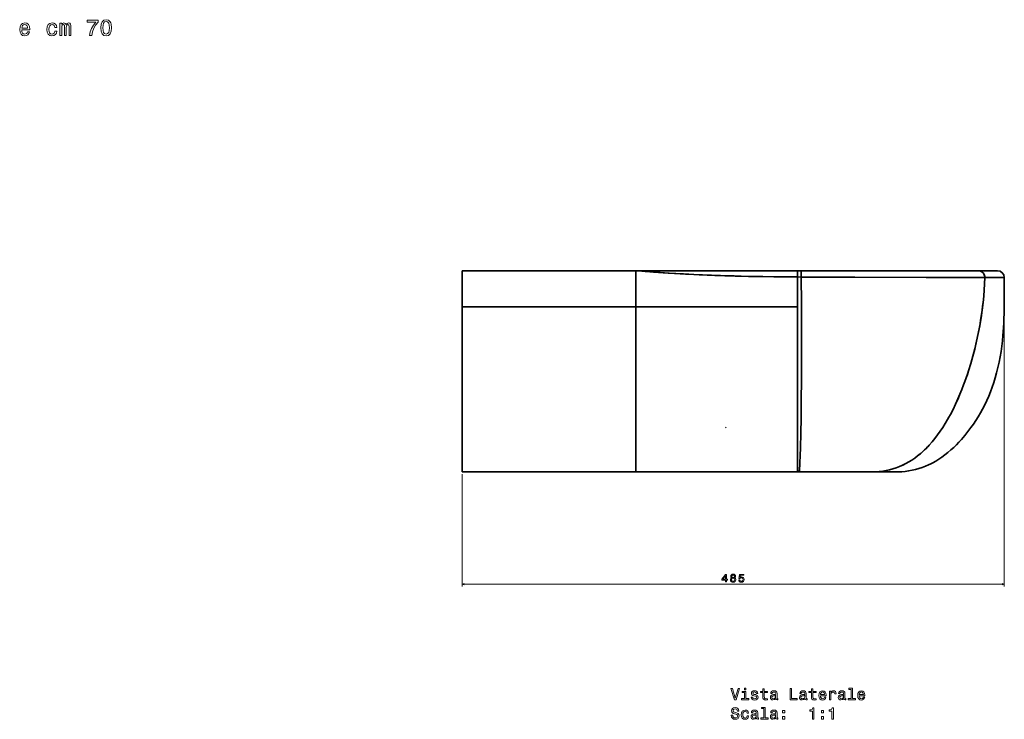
# Model space of a CAD drawing. Extents: x 193 to 1943, y -4 to 1607.
# Tile 6 of 6: x 1062 to 1943, y 981 to 1607. Entities that reach past the tile are written whole.
import ezdxf

# ---------------------------------------------------------------- set-up
doc = ezdxf.new("R2010")
doc.units = 0

msp = doc.modelspace()

# ---------------------------------------------------------------- linework, layer by layer
at = {"color": 7, "lineweight": 35}
for p, q in [((1457.55, 1382.41), (1457.55, 1350.06)), ((1457.55, 1382.41), (1613.12, 1382.41)), ((1457.55, 1382.41), (1613.12, 1382.41)), ((1457.55, 1350.06), (1457.55, 1382.41)), ((1613.12, 1381.01), (1613.12, 1350.06)), ((1613.12, 1350.06), (1613.12, 1381.01)), ((1619.44, 1382.41), (1647.9, 1382.41)), ((1757.55, 1382.41), (1635.17, 1382.41)), ((1657.65, 1382.41), (1757.55, 1382.41)), ((1683.69, 1382.41), (1661.58, 1382.41)), ((1661.58, 1382.41), (1683.69, 1382.41)), ((1683.69, 1382.41), (1757.55, 1382.41)), ((1757.55, 1350.06), (1757.55, 1376.83)), ((1757.55, 1376.83), (1757.55, 1350.06)), ((1820.4, 1382.41), (1760.71, 1382.41)), ((1760.71, 1382.41), (1919.3, 1382.41)), ((1919.31, 1382.41), (1820.4, 1382.41)), ((1457.55, 1350.06), (1457.55, 1245.88)), ((1457.55, 1350.06), (1613.12, 1350.06)), ((1457.55, 1350.06), (1613.12, 1350.06)), ((1457.55, 1245.87), (1457.55, 1350.06)), ((1613.12, 1202.42), (1613.12, 1350.06)), ((1613.12, 1350.06), (1757.55, 1350.06)), ((1613.12, 1350.06), (1613.12, 1202.42)), ((1757.55, 1350.06), (1613.12, 1350.06)), ((1757.55, 1202.41), (1757.55, 1350.06)), ((1757.55, 1350.06), (1757.55, 1202.41)), ((1457.55, 1245.88), (1457.55, 1202.41)), ((1457.55, 1202.4), (1457.55, 1245.87)), ((1602.27, 1202.41), (1457.55, 1202.41)), ((1602.27, 1202.41), (1457.55, 1202.41)), ((1602.27, 1202.41), (1465.49, 1202.41)), ((1613.13, 1202.41), (1465.95, 1202.41)), ((1465.95, 1202.41), (1613.13, 1202.41)), ((1465.95, 1202.41), (1613.13, 1202.41)), ((1757.55, 1202.41), (1613.12, 1202.42)), ((1613.12, 1202.42), (1757.55, 1202.41)), ((1757.55, 1202.41), (1613.13, 1202.41)), ((1757.55, 1202.41), (1613.13, 1202.41)), ((1757.55, 1202.41), (1613.13, 1202.41)), ((1692.76, 1202.41), (1623.03, 1202.41)), ((1692.76, 1202.41), (1623.03, 1202.41)), ((1692.76, 1202.41), (1623.03, 1202.41)), ((1822.16, 1202.41), (1711.84, 1202.41)), ((1822.16, 1202.41), (1711.84, 1202.41)), ((1822.16, 1202.41), (1711.84, 1202.41)), ((1804.36, 1202.41), (1758.88, 1202.41)), ((1804.36, 1202.41), (1758.88, 1202.41)), ((1824.33, 1202.41), (1758.88, 1202.41)), ((1758.88, 1202.41), (1824.33, 1202.41)), ((1824.33, 1202.41), (1758.88, 1202.41))]:
    msp.add_line(p, q, dxfattribs=at)
at = {"color": 7, "lineweight": 35, "ltscale": 0.035184}
for p, q in [((1613.12, 1382.41), (1613.12, 1381.01)), ((1613.12, 1381.01), (1613.12, 1382.41))]:
    msp.add_line(p, q, dxfattribs=at)
at = {"color": 7, "lineweight": 35, "ltscale": 0.157797}
for p, q in [((1613.12, 1382.41), (1619.44, 1382.41)), ((1619.44, 1382.41), (1613.12, 1382.41))]:
    msp.add_line(p, q, dxfattribs=at)
at = {"color": 7, "lineweight": 35, "ltscale": 0.060318}
msp.add_line((1613.12, 1382.41), (1615.53, 1382.21), dxfattribs=at)
msp.add_line((1613.12, 1382.41), (1615.53, 1382.21), dxfattribs=at)
at = {"color": 7, "lineweight": 35, "ltscale": 0.016449}
msp.add_line((1618.92, 1382.41), (1619.58, 1382.41), dxfattribs=at)
at = {"color": 7, "lineweight": 35, "ltscale": 0.377359}
msp.add_line((1634.53, 1382.41), (1619.44, 1382.41), dxfattribs=at)
at = {"color": 7, "lineweight": 35, "ltscale": 0.18768}
msp.add_line((1619.58, 1382.41), (1627.08, 1382.41), dxfattribs=at)
at = {"color": 7, "lineweight": 35, "ltscale": 0.243762}
msp.add_line((1623.11, 1382.41), (1632.87, 1382.41), dxfattribs=at)
at = {"color": 7, "lineweight": 35, "ltscale": 0.24368}
msp.add_line((1632.87, 1382.41), (1623.12, 1382.41), dxfattribs=at)
at = {"color": 7, "lineweight": 35, "ltscale": 0.001141}
msp.add_line((1627.08, 1382.41), (1627.13, 1382.41), dxfattribs=at)
at = {"color": 7, "lineweight": 35, "ltscale": 0.185062}
msp.add_line((1627.13, 1382.41), (1634.53, 1382.41), dxfattribs=at)
at = {"color": 7, "lineweight": 35, "ltscale": 0.015845}
msp.add_line((1634.53, 1382.41), (1635.17, 1382.41), dxfattribs=at)
at = {"color": 7, "lineweight": 35, "ltscale": 0.359991}
msp.add_line((1649.2, 1382.41), (1634.8, 1382.41), dxfattribs=at)
at = {"color": 7, "lineweight": 35, "ltscale": 0.359845}
msp.add_line((1634.81, 1382.41), (1649.2, 1382.41), dxfattribs=at)
at = {"color": 7, "lineweight": 35, "ltscale": 0.186719}
msp.add_line((1635.17, 1382.41), (1642.63, 1382.41), dxfattribs=at)
at = {"color": 7, "lineweight": 35, "ltscale": 0.011197}
msp.add_line((1642.63, 1382.41), (1643.08, 1382.41), dxfattribs=at)
at = {"color": 7, "lineweight": 35, "ltscale": 0.195578}
msp.add_line((1643.08, 1382.41), (1650.9, 1382.41), dxfattribs=at)
at = {"color": 7, "lineweight": 35, "ltscale": 0.002728}
msp.add_line((1650.9, 1382.41), (1651.01, 1382.41), dxfattribs=at)
at = {"color": 7, "lineweight": 35, "ltscale": 0.191766}
msp.add_line((1651.01, 1382.41), (1658.68, 1382.41), dxfattribs=at)
at = {"color": 7, "lineweight": 35, "ltscale": 0.012457}
msp.add_line((1658.68, 1382.41), (1659.18, 1382.41), dxfattribs=at)
at = {"color": 7, "lineweight": 35, "ltscale": 0.189615}
msp.add_line((1659.18, 1382.41), (1666.77, 1382.41), dxfattribs=at)
at = {"color": 7, "lineweight": 35, "ltscale": 0.020923}
msp.add_line((1666.77, 1382.41), (1667.6, 1382.41), dxfattribs=at)
at = {"color": 7, "lineweight": 35, "ltscale": 0.19075}
msp.add_line((1667.6, 1382.41), (1675.23, 1382.41), dxfattribs=at)
at = {"color": 7, "lineweight": 35, "ltscale": 0.02276}
msp.add_line((1675.23, 1382.41), (1676.14, 1382.41), dxfattribs=at)
at = {"color": 7, "lineweight": 35, "ltscale": 0.19614}
msp.add_line((1676.14, 1382.41), (1683.99, 1382.41), dxfattribs=at)
at = {"color": 7, "lineweight": 35, "ltscale": 0.019189}
msp.add_line((1683.99, 1382.41), (1684.76, 1382.41), dxfattribs=at)
at = {"color": 7, "lineweight": 35, "ltscale": 0.20502}
msp.add_line((1684.76, 1382.41), (1692.96, 1382.41), dxfattribs=at)
at = {"color": 7, "lineweight": 35, "ltscale": 0.010443}
msp.add_line((1692.96, 1382.41), (1693.38, 1382.41), dxfattribs=at)
at = {"color": 7, "lineweight": 35, "ltscale": 0.206458}
msp.add_line((1693.38, 1382.41), (1701.63, 1382.41), dxfattribs=at)
at = {"color": 7, "lineweight": 35, "ltscale": 0.009482}
msp.add_line((1701.63, 1382.41), (1702.01, 1382.41), dxfattribs=at)
at = {"color": 7, "lineweight": 35, "ltscale": 0.220505}
msp.add_line((1702.01, 1382.41), (1710.83, 1382.41), dxfattribs=at)
at = {"color": 7, "lineweight": 35, "ltscale": 0.002783}
msp.add_line((1710.83, 1382.41), (1710.95, 1382.41), dxfattribs=at)
at = {"color": 7, "lineweight": 35, "ltscale": 0.221661}
msp.add_line((1710.95, 1382.41), (1719.81, 1382.41), dxfattribs=at)
at = {"color": 7, "lineweight": 35, "ltscale": 0.005408}
msp.add_line((1719.81, 1382.41), (1720.03, 1382.41), dxfattribs=at)
at = {"color": 7, "lineweight": 35, "ltscale": 0.223199}
msp.add_line((1720.03, 1382.41), (1728.96, 1382.41), dxfattribs=at)
at = {"color": 7, "lineweight": 35, "ltscale": 0.011118}
msp.add_line((1728.96, 1382.41), (1729.4, 1382.41), dxfattribs=at)
at = {"color": 7, "lineweight": 35, "ltscale": 0.225919}
msp.add_line((1729.4, 1382.41), (1738.44, 1382.41), dxfattribs=at)
at = {"color": 7, "lineweight": 35, "ltscale": 0.002563}
msp.add_line((1738.44, 1382.41), (1738.54, 1382.41), dxfattribs=at)
at = {"color": 7, "lineweight": 35, "ltscale": 0.232855}
msp.add_line((1738.54, 1382.41), (1747.85, 1382.41), dxfattribs=at)
at = {"color": 7, "lineweight": 35, "ltscale": 0.003693}
msp.add_line((1747.85, 1382.41), (1748, 1382.41), dxfattribs=at)
at = {"color": 7, "lineweight": 35, "ltscale": 0.238705}
msp.add_line((1748, 1382.41), (1757.55, 1382.41), dxfattribs=at)
at = {"color": 7, "lineweight": 35, "ltscale": 0.079022}
msp.add_line((1757.55, 1382.41), (1760.71, 1382.41), dxfattribs=at)
msp.add_line((1757.55, 1382.41), (1760.71, 1382.41), dxfattribs=at)
at = {"color": 7, "lineweight": 35, "ltscale": 0.139682}
for p, q in [((1757.55, 1382.41), (1757.55, 1376.83)), ((1757.55, 1376.83), (1757.55, 1382.41))]:
    msp.add_line(p, q, dxfattribs=at)
at = {"color": 7, "lineweight": 35, "ltscale": 0.082554}
for p, q in [((1760.85, 1376.81), (1757.55, 1376.83)), ((1757.55, 1376.83), (1760.85, 1376.81))]:
    msp.add_line(p, q, dxfattribs=at)
at = {"color": 7, "lineweight": 35, "ltscale": 0.430844}
msp.add_line((1919.31, 1382.41), (1936.54, 1382.41), dxfattribs=at)
at = {"color": 7, "lineweight": 35, "ltscale": 0.07435}
msp.add_line((1919.31, 1382.41), (1922.28, 1382.41), dxfattribs=at)
at = {"color": 7, "lineweight": 35, "ltscale": 0.430496}
msp.add_line((1936.54, 1382.41), (1919.32, 1382.41), dxfattribs=at)
at = {"color": 7, "lineweight": 13}
for p, q in [((1942.55, 1355.61), (1942.55, 1099.88)), ((1457.55, 1200.4), (1457.55, 1099.88)), ((1457.55, 1101.88), (1942.55, 1101.88))]:
    msp.add_line(p, q, dxfattribs=at)
at = {"color": 7, "lineweight": 35, "ltscale": 0.209924}
msp.add_line((1457.55, 1202.41), (1465.95, 1202.41), dxfattribs=at)
msp.add_line((1457.55, 1202.41), (1465.95, 1202.41), dxfattribs=at)
at = {"color": 7, "lineweight": 35, "ltscale": 0.207724}
msp.add_line((1465.86, 1202.41), (1457.55, 1202.41), dxfattribs=at)
msp.add_line((1465.86, 1202.41), (1457.55, 1202.41), dxfattribs=at)
at = {"color": 7, "lineweight": 35, "ltscale": 0.264941}
for p, q in [((1612.87, 1202.41), (1602.27, 1202.41)), ((1602.27, 1202.41), (1612.87, 1202.41)), ((1602.27, 1202.41), (1612.87, 1202.41))]:
    msp.add_line(p, q, dxfattribs=at)
at = {"color": 7, "lineweight": 35, "ltscale": 0.000738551}
msp.add_line((1612.84, 1202.41), (1612.87, 1202.41), dxfattribs=at)
at = {"color": 7, "lineweight": 35, "ltscale": 0.000741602}
msp.add_line((1612.84, 1202.41), (1612.87, 1202.41), dxfattribs=at)
at = {"color": 7, "lineweight": 35, "ltscale": 0.071143}
for p, q in [((1615.72, 1202.41), (1612.87, 1202.41)), ((1612.87, 1202.41), (1615.72, 1202.41)), ((1612.87, 1202.41), (1615.72, 1202.41))]:
    msp.add_line(p, q, dxfattribs=at)
at = {"color": 7, "lineweight": 35, "ltscale": 0.000303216}
msp.add_line((1613.12, 1202.42), (1613.13, 1202.41), dxfattribs=at)
msp.add_line((1613.12, 1202.42), (1613.13, 1202.41), dxfattribs=at)
at = {"color": 7, "lineweight": 35, "ltscale": 0.000335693}
msp.add_line((1615.7, 1202.41), (1615.72, 1202.41), dxfattribs=at)
at = {"color": 7, "lineweight": 35, "ltscale": 0.000338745}
msp.add_line((1615.7, 1202.41), (1615.72, 1202.41), dxfattribs=at)
at = {"color": 7, "lineweight": 35, "ltscale": 0.107861}
for p, q in [((1620.03, 1202.41), (1615.72, 1202.41)), ((1615.72, 1202.41), (1620.03, 1202.41)), ((1615.72, 1202.41), (1620.03, 1202.41))]:
    msp.add_line(p, q, dxfattribs=at)
at = {"color": 7, "lineweight": 35, "ltscale": 0.074945}
for p, q in [((1623.03, 1202.41), (1620.03, 1202.41)), ((1620.03, 1202.41), (1623.03, 1202.41)), ((1620.03, 1202.41), (1623.03, 1202.41))]:
    msp.add_line(p, q, dxfattribs=at)
at = {"color": 7, "lineweight": 35, "ltscale": 0.000134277}
msp.add_line((1620.03, 1202.41), (1620.03, 1202.41), dxfattribs=at)
at = {"color": 7, "lineweight": 35, "ltscale": 0.000524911}
msp.add_line((1620.16, 1202.41), (1620.13, 1202.41), dxfattribs=at)
at = {"color": 7, "lineweight": 35, "ltscale": 0.185355}
for p, q in [((1627.55, 1202.41), (1620.14, 1202.41)), ((1627.55, 1202.41), (1620.14, 1202.41)), ((1627.55, 1202.41), (1634.96, 1202.41)), ((1627.55, 1202.41), (1634.96, 1202.41)), ((1687.55, 1202.41), (1680.14, 1202.41)), ((1687.55, 1202.41), (1694.96, 1202.41))]:
    msp.add_line(p, q, dxfattribs=at)
at = {"color": 7, "lineweight": 35, "ltscale": 0.216446}
for q in [(1678.89, 1202.41), (1696.21, 1202.41)]:
    msp.add_line((1687.55, 1202.41), q, dxfattribs=at)
at = {"color": 7, "lineweight": 35, "ltscale": 0.0785}
msp.add_line((1695.9, 1202.41), (1692.76, 1202.41), dxfattribs=at)
msp.add_line((1695.9, 1202.41), (1692.76, 1202.41), dxfattribs=at)
msp.add_line((1695.9, 1202.41), (1692.76, 1202.41), dxfattribs=at)
at = {"color": 7, "lineweight": 35, "ltscale": 0.090042}
msp.add_line((1695.9, 1202.41), (1699.5, 1202.41), dxfattribs=at)
msp.add_line((1695.9, 1202.41), (1699.5, 1202.41), dxfattribs=at)
at = {"color": 7, "lineweight": 35, "ltscale": 0.008701}
msp.add_line((1698.53, 1202.41), (1698.19, 1202.41), dxfattribs=at)
at = {"color": 7, "lineweight": 35, "ltscale": 0.006146}
msp.add_line((1699.5, 1202.41), (1699.25, 1202.41), dxfattribs=at)
at = {"color": 7, "lineweight": 35, "ltscale": 0.067383}
msp.add_line((1702.2, 1202.41), (1699.5, 1202.41), dxfattribs=at)
msp.add_line((1702.2, 1202.41), (1699.5, 1202.41), dxfattribs=at)
msp.add_line((1702.2, 1202.41), (1699.5, 1202.41), dxfattribs=at)
at = {"color": 7, "lineweight": 35, "ltscale": 0.001016}
msp.add_line((1699.54, 1202.41), (1699.5, 1202.41), dxfattribs=at)
msp.add_line((1699.54, 1202.41), (1699.5, 1202.41), dxfattribs=at)
at = {"color": 7, "lineweight": 35, "ltscale": 0.241141}
for p, q in [((1711.84, 1202.41), (1702.2, 1202.41)), ((1702.2, 1202.41), (1711.84, 1202.41)), ((1702.2, 1202.41), (1711.84, 1202.41))]:
    msp.add_line(p, q, dxfattribs=at)
at = {"color": 7, "lineweight": 35, "ltscale": 0.033234}
for p, q in [((1758.88, 1202.41), (1757.55, 1202.41)), ((1758.88, 1202.41), (1757.55, 1202.41)), ((1758.88, 1202.41), (1757.55, 1202.41)), ((1757.55, 1202.41), (1758.88, 1202.41)), ((1758.88, 1202.41), (1757.55, 1202.41))]:
    msp.add_line(p, q, dxfattribs=at)
at = {"color": 7, "lineweight": 35, "ltscale": 7.84605e-05}
msp.add_line((1757.55, 1202.41), (1757.55, 1202.41), dxfattribs=at)
msp.add_line((1757.55, 1202.41), (1757.55, 1202.41), dxfattribs=at)
at = {"color": 7, "lineweight": 35, "ltscale": 7.92282e-05}
msp.add_line((1758.88, 1202.41), (1758.88, 1202.41), dxfattribs=at)
msp.add_line((1758.88, 1202.41), (1758.88, 1202.41), dxfattribs=at)
at = {"color": 7, "lineweight": 35, "ltscale": 0.062567}
msp.add_line((1808.65, 1202.41), (1806.15, 1202.41), dxfattribs=at)
at = {"color": 7, "lineweight": 35, "ltscale": 0.062534}
msp.add_line((1808.65, 1202.41), (1806.15, 1202.41), dxfattribs=at)
at = {"color": 7, "lineweight": 35, "ltscale": 0.056931}
msp.add_line((1812.5, 1202.41), (1810.22, 1202.41), dxfattribs=at)
at = {"color": 7, "lineweight": 35, "ltscale": 0.056888}
msp.add_line((1812.5, 1202.41), (1810.22, 1202.41), dxfattribs=at)
at = {"color": 7, "lineweight": 35, "ltscale": 0.051917}
msp.add_line((1815.94, 1202.41), (1813.86, 1202.41), dxfattribs=at)
at = {"color": 7, "lineweight": 35, "ltscale": 0.051868}
msp.add_line((1815.94, 1202.41), (1813.86, 1202.41), dxfattribs=at)
at = {"color": 7, "lineweight": 35, "ltscale": 0.259387}
msp.add_line((1824.33, 1202.41), (1813.95, 1202.41), dxfattribs=at)
at = {"color": 7, "lineweight": 35, "ltscale": 0.257199}
msp.add_line((1824.33, 1202.41), (1814.04, 1202.41), dxfattribs=at)
at = {"color": 7, "lineweight": 35, "ltscale": 0.045889}
msp.add_line((1818.88, 1202.41), (1817.04, 1202.41), dxfattribs=at)
at = {"color": 7, "lineweight": 35, "ltscale": 0.045868}
msp.add_line((1818.88, 1202.41), (1817.04, 1202.41), dxfattribs=at)
at = {"color": 7, "lineweight": 35, "ltscale": 0.037875}
msp.add_line((1821.23, 1202.41), (1819.72, 1202.41), dxfattribs=at)
at = {"color": 7, "lineweight": 35, "ltscale": 0.037854}
msp.add_line((1821.23, 1202.41), (1819.72, 1202.41), dxfattribs=at)
at = {"color": 7, "lineweight": 35, "ltscale": 0.309805}
msp.add_line((1834.55, 1202.41), (1822.16, 1202.41), dxfattribs=at)
at = {"color": 7, "lineweight": 35, "ltscale": 0.035474}
msp.add_line((1824.33, 1202.41), (1822.91, 1202.41), dxfattribs=at)
at = {"color": 7, "lineweight": 35, "ltscale": 0.023959}
msp.add_line((1824.33, 1202.41), (1823.37, 1202.41), dxfattribs=at)
at = {"color": 7, "lineweight": 35, "ltscale": 0.255612}
for p, q in [((1834.55, 1202.41), (1824.33, 1202.41)), ((1824.33, 1202.41), (1834.55, 1202.41)), ((1824.33, 1202.41), (1834.55, 1202.41))]:
    msp.add_line(p, q, dxfattribs=at)
at = {"color": 7, "lineweight": 35, "ltscale": 0.004965}
msp.add_line((1824.33, 1202.41), (1824.52, 1202.41), dxfattribs=at)
msp.add_line((1824.33, 1202.41), (1824.52, 1202.41), dxfattribs=at)
at = {"color": 7, "lineweight": 35, "ltscale": 0.236746}
msp.add_line((1834.55, 1202.41), (1825.08, 1202.41), dxfattribs=at)
msp.add_line((1834.55, 1202.41), (1825.08, 1202.41), dxfattribs=at)
at = {"color": 7, "lineweight": 13}
for points in [[(1063.81, 1597.89), (1070.91, 1597.89), (1070.93, 1598.72), (1070.61, 1601.04), (1069.72, 1602.77), (1068.31, 1603.82), (1066.43, 1604.2), (1064.6, 1603.8), (1063.19, 1602.67), (1062.28, 1600.83), (1061.96, 1598.41), (1062.26, 1595.93), (1063.17, 1594.12), (1064.56, 1592.99), (1066.37, 1592.6), (1067.95, 1592.87), (1069.24, 1593.55), (1070.19, 1594.64), (1070.73, 1596.09), (1068.98, 1596.09), (1068.61, 1595.29), (1068.09, 1594.68), (1066.6, 1594.2), (1065.45, 1594.42), (1064.58, 1595.13), (1064.01, 1596.28), (1063.81, 1597.83)], [(1093.45, 1600.23), (1095.2, 1600.23), (1094.84, 1601.84), (1093.97, 1603.11), (1092.62, 1603.9), (1090.86, 1604.2), (1088.93, 1603.8), (1087.45, 1602.67), (1086.53, 1600.83), (1086.2, 1598.37), (1086.51, 1595.93), (1087.41, 1594.12), (1088.85, 1592.99), (1090.8, 1592.6), (1092.54, 1592.91), (1093.89, 1593.75), (1094.82, 1595.09), (1095.22, 1596.86), (1093.53, 1596.86), (1093.22, 1595.73), (1092.66, 1594.88), (1091.85, 1594.36), (1090.86, 1594.2), (1089.63, 1594.46), (1088.75, 1595.27), (1088.2, 1596.58), (1088.02, 1598.43), (1088.2, 1600.25), (1088.77, 1601.56), (1089.67, 1602.37), (1090.86, 1602.65), (1091.91, 1602.47), (1092.7, 1602), (1093.22, 1601.24)], [(1097.98, 1592.99), (1099.62, 1592.99), (1099.62, 1600.23), (1099.72, 1601.32), (1100.02, 1602.11), (1100.49, 1602.57), (1101.09, 1602.75), (1101.58, 1602.59), (1101.9, 1602.19), (1102.06, 1601.5), (1102.12, 1600.59), (1102.12, 1592.99), (1103.65, 1592.99), (1103.65, 1600.23), (1103.75, 1601.3), (1104.06, 1602.09), (1104.54, 1602.57), (1105.15, 1602.75), (1105.63, 1602.59), (1105.95, 1602.19), (1106.15, 1600.59), (1106.15, 1592.99), (1107.79, 1592.99), (1107.79, 1600.47), (1107.69, 1602.02), (1107.37, 1603.21), (1106.72, 1603.94), (1105.67, 1604.2), (1104.44, 1603.8), (1103.49, 1602.63), (1102.75, 1603.78), (1101.49, 1604.2), (1100.35, 1603.8), (1099.56, 1602.67), (1099.56, 1603.82), (1097.98, 1603.82)], [(1124.35, 1592.99), (1126.39, 1592.99), (1127.05, 1596.32), (1128.22, 1599.42), (1129.88, 1602.31), (1132.04, 1605.01), (1132.04, 1606.68), (1122.43, 1606.68), (1122.43, 1604.85), (1130.1, 1604.85), (1127.88, 1602.13), (1126.21, 1599.28), (1125.04, 1596.26)], [(1134.44, 1599.83), (1134.74, 1596.66), (1135.69, 1594.4), (1137.2, 1593.03), (1139.3, 1592.58), (1141.38, 1593.03), (1142.89, 1594.4), (1143.82, 1596.66), (1144.14, 1599.83), (1143.82, 1602.97), (1143.43, 1604.22), (1142.89, 1605.25), (1141.38, 1606.62), (1139.3, 1607.09), (1137.2, 1606.62), (1135.69, 1605.23), (1134.74, 1602.97)], [(1136.37, 1599.83), (1136.54, 1602.27), (1137.04, 1604.02), (1137.95, 1605.05), (1139.3, 1605.41), (1140.63, 1605.05), (1141.54, 1604.02), (1142.04, 1602.27), (1142.2, 1599.83), (1142.04, 1597.36), (1141.54, 1595.61), (1140.63, 1594.58), (1139.3, 1594.24), (1137.95, 1594.58), (1137.04, 1595.61), (1136.54, 1597.36)], [(1063.81, 1599.38), (1064.03, 1600.77), (1064.58, 1601.8), (1065.41, 1602.43), (1066.49, 1602.65), (1067.56, 1602.43), (1068.39, 1601.8), (1068.9, 1600.77), (1069.08, 1599.38)], [(1693.13, 1103.88), (1694.04, 1103.88), (1694.04, 1105.62), (1695.04, 1105.62), (1695.04, 1106.42), (1694.04, 1106.42), (1694.04, 1110.73), (1693.12, 1110.73), (1690.06, 1106.51), (1690.06, 1105.62), (1693.13, 1105.62)], [(1690.9, 1106.42), (1693.13, 1109.56), (1693.13, 1106.42)], [(1698.8, 1107.66), (1698.29, 1107.37), (1697.93, 1106.98), (1697.71, 1106.49), (1697.64, 1105.89), (1697.8, 1104.99), (1698.27, 1104.3), (1699.02, 1103.85), (1700.05, 1103.68), (1701.07, 1103.85), (1701.83, 1104.3), (1702.29, 1104.99), (1702.46, 1105.89), (1702.38, 1106.49), (1702.17, 1106.98), (1701.81, 1107.37), (1701.3, 1107.66), (1701.71, 1107.9), (1701.99, 1108.23), (1702.16, 1108.63), (1702.22, 1109.13), (1702.06, 1109.84), (1701.63, 1110.42), (1700.95, 1110.79), (1700.05, 1110.93), (1699.14, 1110.79), (1698.46, 1110.42), (1698.02, 1109.84), (1697.87, 1109.13), (1697.92, 1108.63), (1698.09, 1108.23)], [(1698.83, 1109.05), (1698.91, 1109.49), (1699.15, 1109.83), (1699.54, 1110.05), (1700.05, 1110.13), (1700.56, 1110.05), (1700.94, 1109.83), (1701.18, 1109.49), (1701.27, 1109.05), (1701.18, 1108.59), (1700.94, 1108.24), (1700.56, 1108.01), (1700.05, 1107.94), (1699.54, 1108.02), (1699.15, 1108.24), (1698.91, 1108.59)], [(1705.02, 1105.71), (1705.24, 1104.88), (1705.74, 1104.24), (1706.46, 1103.83), (1707.39, 1103.68), (1708.41, 1103.86), (1709.21, 1104.36), (1709.71, 1105.14), (1709.9, 1106.15), (1709.73, 1107.09), (1709.25, 1107.83), (1708.49, 1108.3), (1707.51, 1108.47), (1706.76, 1108.35), (1706.17, 1108.02), (1706.45, 1109.9), (1709.52, 1109.9), (1709.52, 1110.73), (1705.78, 1110.73), (1705.22, 1107.02), (1706.03, 1107.02), (1706.62, 1107.49), (1707.36, 1107.67), (1708.01, 1107.55), (1708.5, 1107.23), (1708.81, 1106.74), (1708.93, 1106.1), (1708.81, 1105.47), (1708.49, 1104.97), (1708, 1104.66), (1707.36, 1104.55), (1706.83, 1104.62), (1706.41, 1104.85), (1706.11, 1105.21), (1705.96, 1105.71)], [(1698.61, 1105.91), (1698.7, 1106.44), (1698.99, 1106.85), (1699.45, 1107.11), (1700.05, 1107.2), (1700.65, 1107.11), (1701.1, 1106.85), (1701.39, 1106.44), (1701.49, 1105.91), (1701.39, 1105.34), (1701.1, 1104.9), (1700.65, 1104.62), (1700.05, 1104.53), (1699.45, 1104.62), (1698.99, 1104.9), (1698.7, 1105.34)], [(1704.39, 1008.55), (1701.89, 1000.04), (1699.31, 1008.55), (1697.94, 1008.55), (1701.17, 998.54), (1702.61, 998.54), (1705.76, 1008.55)], [(1711.46, 999.6), (1711.46, 1006.02), (1708.2, 1006.02), (1708.2, 1004.94), (1710.19, 1004.94), (1710.19, 999.6), (1707.59, 999.6), (1707.59, 998.54), (1714.08, 998.54), (1714.08, 999.6)], [(1711.5, 1008.88), (1710.16, 1008.88), (1710.16, 1007.44), (1711.5, 1007.44)], [(1720.04, 1003.05), (1718.82, 1003.34), (1717.91, 1003.67), (1717.61, 1004.34), (1717.69, 1004.82), (1718, 1005.17), (1718.49, 1005.38), (1719.19, 1005.47), (1719.87, 1005.38), (1720.4, 1005.12), (1720.75, 1004.73), (1720.89, 1004.21), (1722.13, 1004.21), (1722.13, 1004.24), (1721.92, 1005.18), (1721.33, 1005.92), (1720.4, 1006.38), (1719.19, 1006.55), (1717.97, 1006.38), (1717.07, 1005.9), (1716.51, 1005.19), (1716.34, 1004.3), (1716.47, 1003.44), (1716.87, 1002.83), (1717.54, 1002.4), (1718.5, 1002.1), (1719.91, 1001.75), (1720.78, 1001.39), (1721.01, 1001.1), (1721.1, 1000.67), (1720.97, 1000.14), (1720.62, 999.73), (1720.06, 999.47), (1719.31, 999.39), (1718.52, 999.47), (1717.94, 999.78), (1717.55, 1000.27), (1717.39, 1000.94), (1716.17, 1000.94), (1716.37, 999.79), (1716.96, 998.96), (1717.9, 998.45), (1719.19, 998.26), (1720.55, 998.45), (1721.54, 998.96), (1722.15, 999.76), (1722.36, 1000.81), (1722.2, 1001.72), (1721.76, 1002.34), (1721.02, 1002.75)], [(1726.63, 1004.94), (1726.63, 1001.06), (1726.71, 999.81), (1727.12, 998.94), (1727.93, 998.44), (1729.29, 998.26), (1730.79, 998.34), (1730.79, 999.43), (1729.7, 999.34), (1728.7, 999.46), (1728.17, 999.82), (1727.94, 1000.43), (1727.9, 1001.28), (1727.9, 1004.94), (1730.79, 1004.94), (1730.79, 1006.02), (1727.9, 1006.02), (1727.9, 1008.28), (1726.63, 1008.28), (1726.63, 1006.02), (1724.44, 1006.02), (1724.44, 1004.94)], [(1738.2, 999.55), (1738.2, 999.5), (1738.27, 999.01), (1738.49, 998.67), (1739.39, 998.39), (1740.1, 998.51), (1740.1, 999.49), (1739.8, 999.45), (1739.39, 999.63), (1739.32, 1000.21), (1739.32, 1004.21), (1739.15, 1005.24), (1738.65, 1005.96), (1737.77, 1006.39), (1736.53, 1006.55), (1735.32, 1006.38), (1734.42, 1005.89), (1733.86, 1005.12), (1733.67, 1004.11), (1733.67, 1004.03), (1734.81, 1004.03), (1734.91, 1004.63), (1735.23, 1005.07), (1735.75, 1005.32), (1736.48, 1005.43), (1737.19, 1005.35), (1737.69, 1005.14), (1738, 1004.76), (1738.1, 1004.24), (1738.04, 1003.64), (1737.81, 1003.34), (1737.23, 1003.19), (1736.15, 1003.08), (1734.91, 1002.82), (1734.03, 1002.36), (1733.52, 1001.64), (1733.36, 1000.57), (1733.5, 999.62), (1733.95, 998.91), (1734.67, 998.47), (1735.66, 998.31), (1737, 998.61)], [(1751.01, 998.54), (1757.44, 998.54), (1757.44, 999.75), (1752.33, 999.75), (1752.33, 1008.54), (1751.01, 1008.54)], [(1764.22, 999.55), (1764.22, 999.5), (1764.29, 999.01), (1764.51, 998.67), (1765.42, 998.39), (1766.12, 998.51), (1766.12, 999.49), (1765.82, 999.45), (1765.42, 999.63), (1765.35, 1000.21), (1765.35, 1004.21), (1765.17, 1005.24), (1764.67, 1005.96), (1763.79, 1006.39), (1762.55, 1006.55), (1761.34, 1006.38), (1760.45, 1005.89), (1759.88, 1005.12), (1759.7, 1004.11), (1759.7, 1004.03), (1760.84, 1004.03), (1760.94, 1004.63), (1761.25, 1005.07), (1761.77, 1005.32), (1762.51, 1005.43), (1763.21, 1005.35), (1763.72, 1005.14), (1764.02, 1004.76), (1764.12, 1004.24), (1764.06, 1003.64), (1763.83, 1003.34), (1763.26, 1003.19), (1762.18, 1003.08), (1760.94, 1002.82), (1760.06, 1002.36), (1759.54, 1001.64), (1759.38, 1000.57), (1759.52, 999.62), (1759.97, 998.91), (1760.69, 998.47), (1761.69, 998.31), (1763.03, 998.61)], [(1770, 1004.94), (1770, 1001.06), (1770.09, 999.81), (1770.49, 998.94), (1771.3, 998.44), (1772.67, 998.26), (1774.16, 998.34), (1774.16, 999.43), (1773.07, 999.34), (1772.07, 999.46), (1771.54, 999.82), (1771.31, 1000.43), (1771.27, 1001.28), (1771.27, 1004.94), (1774.16, 1004.94), (1774.16, 1006.02), (1771.27, 1006.02), (1771.27, 1008.28), (1770, 1008.28), (1770, 1006.02), (1767.81, 1006.02), (1767.81, 1004.94)], [(1778.08, 1002.04), (1783.16, 1002.04), (1783.17, 1002.63), (1782.94, 1004.29), (1782.31, 1005.53), (1781.3, 1006.28), (1779.96, 1006.55), (1778.65, 1006.26), (1777.64, 1005.45), (1776.99, 1004.14), (1776.76, 1002.41), (1776.97, 1000.64), (1777.62, 999.34), (1778.62, 998.54), (1779.91, 998.26), (1781.04, 998.45), (1781.96, 998.94), (1782.64, 999.72), (1783.03, 1000.76), (1781.77, 1000.76), (1781.51, 1000.18), (1781.14, 999.75), (1780.07, 999.4), (1779.25, 999.56), (1778.63, 1000.07), (1778.23, 1000.89), (1778.08, 1002)], [(1778.08, 1003.11), (1778.24, 1004.1), (1778.63, 1004.83), (1779.22, 1005.28), (1780, 1005.44), (1780.76, 1005.28), (1781.35, 1004.83), (1781.71, 1004.1), (1781.84, 1003.11)], [(1786.12, 998.54), (1787.39, 998.54), (1787.39, 1002.96), (1787.52, 1004.03), (1787.91, 1004.79), (1788.54, 1005.25), (1789.39, 1005.41), (1790.03, 1005.31), (1790.5, 1005.02), (1790.79, 1004.53), (1790.89, 1003.87), (1792.18, 1003.87), (1792, 1005.04), (1791.53, 1005.87), (1790.73, 1006.38), (1789.65, 1006.55), (1788.92, 1006.43), (1788.29, 1006.15), (1787.72, 1005.66), (1787.28, 1004.99), (1787.28, 1006.28), (1786.12, 1006.28)], [(1798.92, 999.55), (1798.92, 999.5), (1798.99, 999.01), (1799.21, 998.67), (1800.12, 998.39), (1800.82, 998.51), (1800.82, 999.49), (1800.52, 999.45), (1800.12, 999.63), (1800.04, 1000.21), (1800.04, 1004.21), (1799.87, 1005.24), (1799.37, 1005.96), (1798.49, 1006.39), (1797.25, 1006.55), (1796.04, 1006.38), (1795.14, 1005.89), (1794.58, 1005.12), (1794.39, 1004.11), (1794.39, 1004.03), (1795.53, 1004.03), (1795.63, 1004.63), (1795.95, 1005.07), (1796.47, 1005.32), (1797.2, 1005.43), (1797.91, 1005.35), (1798.42, 1005.14), (1798.72, 1004.76), (1798.82, 1004.24), (1798.76, 1003.64), (1798.53, 1003.34), (1797.95, 1003.19), (1796.87, 1003.08), (1795.63, 1002.82), (1794.76, 1002.36), (1794.24, 1001.64), (1794.08, 1000.57), (1794.22, 999.62), (1794.67, 998.91), (1795.39, 998.47), (1796.38, 998.31), (1797.72, 998.61)], [(1805.52, 1007.82), (1805.52, 999.6), (1802.91, 999.6), (1802.91, 998.54), (1809.38, 998.54), (1809.38, 999.6), (1806.79, 999.6), (1806.79, 1008.88), (1803.53, 1008.88), (1803.53, 1007.82)], [(1812.78, 1002.04), (1817.85, 1002.04), (1817.87, 1002.63), (1817.64, 1004.29), (1817, 1005.53), (1815.99, 1006.28), (1814.65, 1006.55), (1813.34, 1006.26), (1812.33, 1005.45), (1811.69, 1004.14), (1811.46, 1002.41), (1811.67, 1000.64), (1812.32, 999.34), (1813.31, 998.54), (1814.61, 998.26), (1815.73, 998.45), (1816.66, 998.94), (1817.33, 999.72), (1817.72, 1000.76), (1816.47, 1000.76), (1816.21, 1000.18), (1815.84, 999.75), (1814.77, 999.4), (1813.95, 999.56), (1813.33, 1000.07), (1812.93, 1000.89), (1812.78, 1002)], [(1812.78, 1003.11), (1812.94, 1004.1), (1813.33, 1004.83), (1813.92, 1005.28), (1814.7, 1005.44), (1815.46, 1005.28), (1816.05, 1004.83), (1816.41, 1004.1), (1816.54, 1003.11)], [(1738.05, 1001.25), (1737.88, 1000.5), (1737.42, 999.92), (1736.73, 999.55), (1735.88, 999.42), (1735.33, 999.49), (1734.94, 999.72), (1734.7, 1000.12), (1734.63, 1000.68), (1734.68, 1001.19), (1734.91, 1001.55), (1735.84, 1001.95), (1737, 1002.13), (1738.05, 1002.47)], [(1764.08, 1001.25), (1763.9, 1000.5), (1763.44, 999.92), (1762.75, 999.55), (1761.9, 999.42), (1761.35, 999.49), (1760.97, 999.72), (1760.72, 1000.12), (1760.65, 1000.68), (1760.71, 1001.19), (1760.94, 1001.55), (1761.86, 1001.95), (1763.03, 1002.13), (1764.08, 1002.47)], [(1798.78, 1001.25), (1798.6, 1000.5), (1798.14, 999.92), (1797.45, 999.55), (1796.6, 999.42), (1796.05, 999.49), (1795.66, 999.72), (1795.42, 1000.12), (1795.35, 1000.68), (1795.4, 1001.19), (1795.63, 1001.55), (1796.56, 1001.95), (1797.72, 1002.13), (1798.78, 1002.47)], [(1699.61, 984.56), (1698.3, 984.56), (1698.59, 983.03), (1699.31, 981.91), (1700.42, 981.23), (1701.92, 980.99), (1703.4, 981.22), (1704.51, 981.85), (1705.22, 982.85), (1705.48, 984.16), (1705.26, 985.34), (1704.65, 986.1), (1703.67, 986.61), (1702.36, 986.98), (1701.24, 987.26), (1700.5, 987.57), (1700.09, 988.03), (1699.96, 988.75), (1700.09, 989.4), (1700.46, 989.89), (1701.04, 990.22), (1701.83, 990.34), (1702.64, 990.19), (1703.27, 989.81), (1703.69, 989.16), (1703.89, 988.28), (1705.2, 988.28), (1705.2, 988.31), (1704.97, 989.66), (1704.29, 990.67), (1703.23, 991.3), (1701.79, 991.52), (1700.49, 991.3), (1699.48, 990.7), (1698.83, 989.76), (1698.6, 988.55), (1698.79, 987.47), (1699.34, 986.74), (1700.2, 986.25), (1701.38, 985.87), (1702.55, 985.54), (1703.43, 985.22), (1703.96, 984.76), (1704.15, 984.01), (1703.98, 983.25), (1703.53, 982.67), (1702.85, 982.31), (1701.97, 982.2), (1700.99, 982.36), (1700.24, 982.82), (1699.77, 983.57)], [(1712.51, 986.43), (1713.76, 986.43), (1713.5, 987.59), (1712.88, 988.49), (1711.92, 989.06), (1710.66, 989.27), (1709.28, 988.98), (1708.23, 988.18), (1707.56, 986.87), (1707.33, 985.11), (1707.55, 983.36), (1708.2, 982.07), (1709.22, 981.26), (1710.62, 980.99), (1711.86, 981.2), (1712.82, 981.81), (1713.49, 982.76), (1713.78, 984.03), (1712.56, 984.03), (1712.35, 983.22), (1711.95, 982.62), (1711.37, 982.24), (1710.66, 982.13), (1709.78, 982.31), (1709.15, 982.89), (1708.76, 983.83), (1708.63, 985.15), (1708.76, 986.45), (1709.16, 987.38), (1709.81, 987.96), (1710.66, 988.16), (1711.41, 988.03), (1711.97, 987.7), (1712.35, 987.15)], [(1720.85, 982.27), (1720.85, 982.23), (1720.92, 981.74), (1721.14, 981.39), (1722.05, 981.12), (1722.75, 981.23), (1722.75, 982.21), (1722.45, 982.17), (1722.05, 982.36), (1721.97, 982.93), (1721.97, 986.94), (1721.8, 987.96), (1721.3, 988.68), (1720.42, 989.11), (1719.18, 989.27), (1717.97, 989.1), (1717.07, 988.61), (1716.51, 987.85), (1716.33, 986.84), (1716.33, 986.75), (1717.46, 986.75), (1717.56, 987.36), (1717.88, 987.79), (1718.4, 988.05), (1719.14, 988.15), (1719.84, 988.08), (1720.35, 987.86), (1720.65, 987.49), (1720.75, 986.97), (1720.69, 986.36), (1720.46, 986.06), (1719.88, 985.92), (1718.8, 985.8), (1717.56, 985.54), (1716.69, 985.08), (1716.17, 984.36), (1716.01, 983.29), (1716.15, 982.34), (1716.6, 981.64), (1717.32, 981.19), (1718.31, 981.03), (1719.65, 981.33)], [(1727.45, 990.54), (1727.45, 982.33), (1724.84, 982.33), (1724.84, 981.26), (1731.31, 981.26), (1731.31, 982.33), (1728.72, 982.33), (1728.72, 991.61), (1725.46, 991.61), (1725.46, 990.54)], [(1738.2, 982.27), (1738.2, 982.23), (1738.27, 981.74), (1738.49, 981.39), (1739.39, 981.12), (1740.1, 981.23), (1740.1, 982.21), (1739.8, 982.17), (1739.39, 982.36), (1739.32, 982.93), (1739.32, 986.94), (1739.15, 987.96), (1738.65, 988.68), (1737.77, 989.11), (1736.53, 989.27), (1735.32, 989.1), (1734.42, 988.61), (1733.86, 987.85), (1733.67, 986.84), (1733.67, 986.75), (1734.81, 986.75), (1734.91, 987.36), (1735.23, 987.79), (1735.75, 988.05), (1736.48, 988.15), (1737.19, 988.08), (1737.69, 987.86), (1738, 987.49), (1738.1, 986.97), (1738.04, 986.36), (1737.81, 986.06), (1737.23, 985.92), (1736.15, 985.8), (1734.91, 985.54), (1734.03, 985.08), (1733.52, 984.36), (1733.36, 983.29), (1733.5, 982.34), (1733.95, 981.64), (1734.67, 981.19), (1735.66, 981.03), (1737, 981.33)], [(1744.27, 986.85), (1746.25, 986.85), (1746.25, 989), (1744.27, 989)], [(1771.02, 981.26), (1772.33, 981.26), (1772.33, 991.33), (1771.35, 991.33), (1771.1, 990.45), (1770.58, 989.86), (1769.78, 989.52), (1768.69, 989.4), (1768.69, 988.38), (1771.02, 988.38)], [(1778.96, 986.85), (1780.95, 986.85), (1780.95, 989), (1778.96, 989)], [(1788.37, 981.26), (1789.68, 981.26), (1789.68, 991.33), (1788.7, 991.33), (1788.44, 990.45), (1787.93, 989.86), (1787.13, 989.52), (1786.04, 989.4), (1786.04, 988.38), (1788.37, 988.38)], [(1720.71, 983.97), (1720.53, 983.22), (1720.07, 982.64), (1719.38, 982.27), (1718.53, 982.14), (1717.98, 982.21), (1717.59, 982.44), (1717.35, 982.85), (1717.28, 983.41), (1717.33, 983.91), (1717.56, 984.27), (1718.49, 984.68), (1719.65, 984.85), (1720.71, 985.19)], [(1738.05, 983.97), (1737.88, 983.22), (1737.42, 982.64), (1736.73, 982.27), (1735.88, 982.14), (1735.33, 982.21), (1734.94, 982.44), (1734.7, 982.85), (1734.63, 983.41), (1734.68, 983.91), (1734.91, 984.27), (1735.84, 984.68), (1737, 984.85), (1738.05, 985.19)], [(1744.27, 981.26), (1746.25, 981.26), (1746.25, 983.41), (1744.27, 983.41)], [(1778.96, 981.26), (1780.95, 981.26), (1780.95, 983.41), (1778.96, 983.41)]]:
    msp.add_lwpolyline(points, close=True, dxfattribs=at)
at = {"color": 7, "lineweight": 35}
for points in [[(1615.53, 1382.21), (1621.43, 1381.74), (1634.65, 1380.79), (1642.9, 1380.26), (1657.51, 1379.43), (1672.77, 1378.71), (1688.67, 1378.1), (1701.01, 1377.72), (1713.66, 1377.4), (1726.58, 1377.15), (1736.43, 1377.01), (1746.4, 1376.9), (1757.55, 1376.83)], [(1615.53, 1382.21), (1628.66, 1381.2), (1642.06, 1380.31), (1655.72, 1379.53), (1669.63, 1378.85), (1683.77, 1378.27), (1692.72, 1377.97), (1701.75, 1377.7), (1720.05, 1377.27), (1738.66, 1376.98), (1757.55, 1376.83)], [(1616.46, 1382.14), (1616.58, 1382.16), (1616.8, 1382.28), (1617.01, 1382.39), (1617.12, 1382.41), (1617.38, 1382.41), (1617.58, 1382.41), (1618.92, 1382.41)], [(1758.88, 1202.41), (1758.91, 1202.44), (1758.96, 1202.53), (1759.04, 1202.75), (1759.12, 1203.08), (1759.27, 1204.03), (1759.41, 1205.37), (1759.62, 1208.2), (1759.81, 1211.75), (1759.97, 1215.92), (1760.25, 1225.25), (1760.49, 1235.8), (1760.75, 1251.61), (1760.94, 1267.61), (1761.06, 1283.95), (1761.15, 1306.44), (1761.14, 1329.23), (1761.04, 1353), (1760.85, 1376.81)], [(1758.88, 1202.41), (1758.91, 1202.44), (1758.96, 1202.53), (1759.04, 1202.75), (1759.12, 1203.08), (1759.27, 1204.03), (1759.41, 1205.37), (1759.62, 1208.2), (1759.81, 1211.75), (1759.97, 1215.92), (1760.25, 1225.25), (1760.49, 1235.82), (1760.75, 1251.65), (1760.94, 1267.68), (1761.06, 1284.04), (1761.15, 1306.58), (1761.14, 1329.41), (1761.04, 1353.09), (1760.85, 1376.81)], [(1760.71, 1382.41), (1760.71, 1382.41), (1760.71, 1382.41), (1760.72, 1382.41), (1760.72, 1382.4), (1760.73, 1382.36), (1760.77, 1381.93), (1760.8, 1381.13), (1760.84, 1378.91), (1760.85, 1376.81)], [(1760.71, 1382.41), (1760.71, 1382.41), (1760.71, 1382.41), (1760.72, 1382.41), (1760.72, 1382.4), (1760.73, 1382.36), (1760.77, 1381.93), (1760.83, 1379.7), (1760.85, 1376.81)], [(1925.17, 1376.24), (1918.55, 1376.25), (1879.26, 1376.33), (1793, 1376.67), (1760.85, 1376.81)], [(1760.85, 1376.81), (1808.79, 1376.6), (1872.63, 1376.35), (1903.84, 1376.27), (1918.46, 1376.25), (1925.17, 1376.24)], [(1824.33, 1202.41), (1827.53, 1202.49), (1830.7, 1202.71), (1833.83, 1203.08), (1836.92, 1203.59), (1839.96, 1204.26), (1842.96, 1205.07), (1845.91, 1206.03), (1848.8, 1207.14), (1851.64, 1208.39), (1854.41, 1209.77), (1857.15, 1211.31), (1859.82, 1212.97), (1862.42, 1214.75), (1864.96, 1216.66), (1867.44, 1218.69), (1869.85, 1220.82), (1871.24, 1222.13), (1872.61, 1223.47), (1874, 1224.9), (1875.36, 1226.35), (1877.98, 1229.31), (1880.51, 1232.4), (1882.93, 1235.56), (1885.26, 1238.83), (1887.51, 1242.2), (1889.68, 1245.64), (1891.77, 1249.17), (1893.04, 1251.41), (1894.28, 1253.68), (1896.67, 1258.29), (1898.95, 1262.99), (1901.11, 1267.77), (1902.87, 1271.86), (1904.54, 1276), (1906.15, 1280.18), (1907.3, 1283.3), (1908.41, 1286.44), (1909.5, 1289.67), (1910.56, 1292.91), (1912.54, 1299.36), (1914.37, 1305.85), (1916.06, 1312.37), (1917.71, 1319.31), (1919.19, 1326.26), (1920.52, 1333.2), (1921.7, 1340.12), (1922.71, 1347.02), (1923.55, 1353.86), (1924.13, 1359.53), (1924.59, 1365.16), (1924.93, 1370.73), (1925.14, 1376.25)], [(1824.33, 1202.41), (1827.53, 1202.49), (1830.7, 1202.71), (1833.83, 1203.08), (1836.92, 1203.59), (1839.97, 1204.26), (1842.97, 1205.07), (1845.92, 1206.03), (1848.81, 1207.14), (1851.65, 1208.39), (1854.43, 1209.78), (1857.17, 1211.31), (1859.84, 1212.98), (1862.45, 1214.77), (1864.99, 1216.68), (1867.46, 1218.71), (1869.87, 1220.84), (1871.27, 1222.15), (1872.64, 1223.49), (1874.02, 1224.91), (1875.39, 1226.37), (1878, 1229.33), (1880.53, 1232.41), (1882.95, 1235.59), (1885.29, 1238.86), (1887.55, 1242.23), (1889.72, 1245.69), (1891.81, 1249.22), (1893.08, 1251.46), (1894.32, 1253.73), (1896.71, 1258.34), (1898.99, 1263.04), (1901.15, 1267.82), (1902.9, 1271.92), (1904.58, 1276.06), (1906.19, 1280.24), (1907.34, 1283.37), (1908.45, 1286.51), (1909.54, 1289.74), (1910.6, 1292.98), (1912.58, 1299.44), (1914.41, 1305.93), (1916.1, 1312.45), (1917.75, 1319.4), (1919.23, 1326.36), (1920.56, 1333.31), (1921.74, 1340.24), (1922.75, 1347.15), (1923.19, 1350.59), (1923.59, 1354.01), (1924.17, 1359.64), (1924.62, 1365.22), (1924.96, 1370.76), (1925.17, 1376.24)], [(1834.55, 1202.41), (1844.89, 1202.42), (1847.95, 1202.45), (1850.93, 1202.6), (1853.91, 1202.89), (1857, 1203.32), (1860.07, 1203.88), (1863.12, 1204.59), (1866.12, 1205.43), (1869.09, 1206.4), (1872.01, 1207.51), (1874.88, 1208.74), (1876.74, 1209.62), (1878.57, 1210.55), (1881.38, 1212.15), (1882.97, 1213.12), (1884.83, 1214.32), (1886.66, 1215.58), (1889.44, 1217.61), (1892.15, 1219.76), (1894.77, 1222.01), (1897.3, 1224.35), (1899.65, 1226.67), (1901.93, 1229.05), (1904.15, 1231.5), (1907.1, 1234.94), (1909.92, 1238.44), (1912.66, 1242.05), (1914.93, 1245.23), (1917.12, 1248.47), (1919.21, 1251.77), (1921.21, 1255.13), (1923.11, 1258.54), (1925.09, 1262.34), (1926.94, 1266.21), (1928.66, 1270.12), (1930.27, 1274.09), (1931.81, 1278.26), (1933.22, 1282.47), (1934.51, 1286.71), (1935.68, 1291), (1936.86, 1295.77), (1937.9, 1300.58), (1938.82, 1305.4), (1939.62, 1310.26), (1940.28, 1314.94), (1940.84, 1319.64), (1941.31, 1324.36), (1941.6, 1327.97), (1941.85, 1331.59), (1942.06, 1335.64), (1942.23, 1339.69), (1942.37, 1344.18), (1942.47, 1348.67), (1942.54, 1354.21), (1942.55, 1359.74), (1942.54, 1376.42)], [(1834.55, 1202.41), (1844.89, 1202.42), (1847.95, 1202.45), (1850.93, 1202.6), (1853.91, 1202.89), (1857, 1203.32), (1860.07, 1203.88), (1863.12, 1204.59), (1866.12, 1205.43), (1869.09, 1206.4), (1872.01, 1207.51), (1874.88, 1208.74), (1876.74, 1209.62), (1878.57, 1210.55), (1881.38, 1212.15), (1882.97, 1213.12), (1884.83, 1214.32), (1886.66, 1215.58), (1889.44, 1217.61), (1892.15, 1219.76), (1894.77, 1222.01), (1897.3, 1224.35), (1899.65, 1226.67), (1901.93, 1229.05), (1904.15, 1231.5), (1907.1, 1234.94), (1909.92, 1238.44), (1912.66, 1242.05), (1914.93, 1245.23), (1917.12, 1248.47), (1919.21, 1251.77), (1921.21, 1255.13), (1923.11, 1258.54), (1925.09, 1262.34), (1926.94, 1266.21), (1928.66, 1270.12), (1930.27, 1274.09), (1931.81, 1278.26), (1933.22, 1282.47), (1934.51, 1286.71), (1935.68, 1291), (1936.86, 1295.77), (1937.9, 1300.58), (1938.82, 1305.4), (1939.62, 1310.26), (1940.28, 1314.94), (1940.84, 1319.64), (1941.31, 1324.36), (1941.6, 1327.97), (1941.85, 1331.59), (1942.06, 1335.64), (1942.23, 1339.69), (1942.37, 1344.18), (1942.47, 1348.67), (1942.54, 1354.21), (1942.55, 1359.74), (1942.54, 1376.42)], [(1919.3, 1382.41), (1920.22, 1382.34), (1921.12, 1382.11), (1921.97, 1381.75), (1922.76, 1381.24), (1923.47, 1380.61), (1924.07, 1379.87), (1924.55, 1379.05), (1924.89, 1378.16), (1925.1, 1377.19), (1925.14, 1376.25)], [(1925.17, 1376.25), (1925.13, 1377.14), (1924.98, 1377.93), (1924.67, 1378.84), (1924.22, 1379.68), (1923.65, 1380.45), (1922.96, 1381.11), (1922.18, 1381.65), (1921.32, 1382.05), (1920.67, 1382.25), (1919.99, 1382.37), (1919.31, 1382.41)], [(1942.54, 1376.42), (1929.2, 1376.27), (1925.17, 1376.25)], [(1942.54, 1376.42), (1929.2, 1376.27), (1925.17, 1376.25)]]:
    msp.add_lwpolyline(points, dxfattribs=at)
at = {"color": 7, "lineweight": 13}
for points in [[(1459.48, 1102.4), (1457.55, 1101.88), (1459.48, 1101.37)], [(1940.62, 1101.37), (1942.55, 1101.88), (1940.62, 1102.4)]]:
    msp.add_lwpolyline(points, dxfattribs=at)
at = {"color": 7, "lineweight": 35}
for centre, radius, start, end in [((1936.54, 1376.41), 6, 0.01272, 89.99998), ((1936.54, 1376.41), 6, 0.01272, 89.99998), ((1692.22, 1244.13), 2.46, 293.90807, 312.27637), ((1432.45, 1951562.38), 1950360.03, 270.00098104, 270.00530455), ((1432.4, 1952271.75), 1951069.42, 270.00098787, 270.00530455), ((1620.03, 1202.88), 0.467, 248.89399, 269.02369), ((1620.03, 1202.88), 0.467, 248.89416, 269.02373)]:
    msp.add_arc(centre, radius, start, end, dxfattribs=at)

doc.saveas('drawing.dxf')
